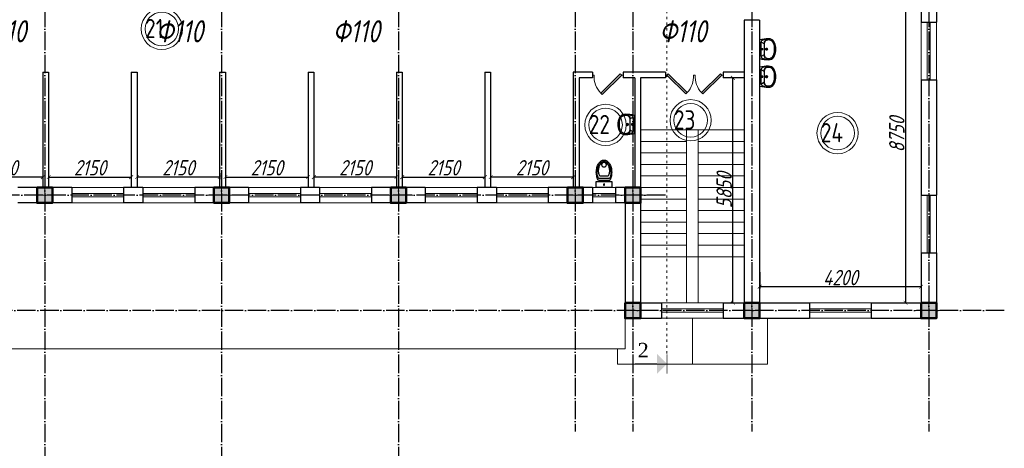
# Model space of a CAD drawing. Extents: x -4445 to 1909585, y 1860 to 289234.
# Tile 80 of 110: x 532863 to 558481, y 237444 to 248593. Entities that reach past the tile are written whole.
import ezdxf

# ---------------------------------------------------------------- set-up
doc = ezdxf.new("R2010")
doc.units = 0
doc.header["$LTSCALE"] = 0.5
doc.header["$MEASUREMENT"] = 0
doc.header["$PDMODE"] = 34
doc.header["$PDSIZE"] = 3
doc.linetypes.add('ACAD_ISO03W100', pattern=[30, 12, -18])
doc.linetypes.add('ACAD_ISO04W100', pattern=[30, 24, -3, 0, -3])
doc.layers.get('0').update_dxf_attribs({"linetype": 'CONTINUOUS', "lineweight": 18})
doc.layers.get('DEFPOINTS').update_dxf_attribs({"color": 2, "linetype": 'CONTINUOUS', "lineweight": 13})
for name, color, linetype in [('kolonn', 7, 'CONTINUOUS'), ('os', 3, 'CONTINUOUS'), ('su', 7, 'CONTINUOUS')]:
    doc.layers.add(name, color=color, linetype=linetype)
doc.styles.add('RomanS', font='times.ttf')
doc.styles.get("Standard").update_dxf_attribs({"font": 'spds.shx', "oblique": 15})
doc.styles.add('style1', font='isocpeui.ttf', dxfattribs={"height": 80})
doc.dimstyles.new('ISO-25', dxfattribs={"dimtxt": 400, "dimasz": 100, "dimexe": 50, "dimexo": 50, "dimgap": 20, "dimtad": 1, "dimdec": 0, "dimtxsty": 'Standard', "dimblk": 'ARCHTICK', "dimcen": 20, "dimclrd": 1, "dimclre": 1, "dimadec": 0, "dimazin": 0, "dimtfac": 1, "dimtdec": 0, "dimtmove": 0, "dimatfit": 3, "dimldrblk": 'ARCHTICK', "dimfxl": 1, "dimarcsym": 0})

# ---------------------------------------------------------------- blocks, each defined once
blk = doc.blocks.new('jfgjhsdf')
blk.add_hatch(color=1).paths.add_polyline_path([(-593, 731), (-637, 687), (0, 50), (44, 94)])
at = {"color": 1}
for p, q in [((0, 1000), (0, 950)), ((0, 50), (0, 0))]:
    blk.add_line(p, q, dxfattribs=at)
blk.add_lwpolyline([(0, 50), (-637, 687), (-593, 731), (44, 94), (0, 50)], dxfattribs=at)
blk.add_arc((-33, 130), 821, 87.662, 132.9147, dxfattribs=at)
blk = doc.blocks.new('_ArchTick')
at = {"color": 0, "linetype": 'ByBlock', "const_width": 0.15}
blk.add_lwpolyline([(-0.5, -0.5), (0.5, 0.5)], dxfattribs=at)
blk = doc.blocks.new('*D2484')
at = {"color": 1, "lineweight": -2, "transparency": 16777216}
for p, q in [((554966, 249979), (555963, 249979)), ((555913, 249979), (555913, 241229)), ((555066, 241229), (555963, 241229))]:
    blk.add_line(p, q, dxfattribs=at)
at = {"layer": 'DEFPOINTS', "color": 0, "transparency": 16777216}
for p in [(554916, 249979), (555016, 241229), (555913, 241229)]:
    blk.add_point(p, dxfattribs=at)
at = {"color": 1, "lineweight": -2, "transparency": 16777216, "xscale": 100, "yscale": 100, "zscale": 100}
for p, rotation in [((555913, 249979), 90), ((555913, 241229), 270)]:
    blk.add_blockref('_ArchTick', p, dxfattribs=dict(at, rotation=rotation))
at = {"color": 0, "transparency": 16777216, "insert": (555685, 245604), "char_height": 400, "attachment_point": 5, "rotation": 90}
blk.add_mtext('8750', dxfattribs=at)
blk = doc.blocks.new('*D2485')
at = {"color": 1, "lineweight": -2, "transparency": 16777216}
for p, q in [((552116, 242027), (552116, 241598)), ((556316, 241648), (552116, 241648)), ((556316, 241829), (556316, 241598))]:
    blk.add_line(p, q, dxfattribs=at)
at = {"layer": 'DEFPOINTS', "color": 0, "transparency": 16777216}
for p in [(552116, 242077), (556316, 241879), (552116, 241648)]:
    blk.add_point(p, dxfattribs=at)
at = {"color": 1, "lineweight": -2, "transparency": 16777216, "xscale": 100, "yscale": 100, "zscale": 100, "rotation": 180}
blk.add_blockref('_ArchTick', (552116, 241648), dxfattribs=at)
at = {"color": 1, "lineweight": -2, "transparency": 16777216, "xscale": 100, "yscale": 100, "zscale": 100}
blk.add_blockref('_ArchTick', (556316, 241648), dxfattribs=at)
at = {"color": 0, "transparency": 16777216, "insert": (554216, 241884), "char_height": 400, "attachment_point": 5}
blk.add_mtext('4200', dxfattribs=at)
blk = doc.blocks.new('*D2486')
at = {"color": 1, "lineweight": -2, "transparency": 16777216}
for p, q in [((551391, 247079), (551370, 247079)), ((551420, 241229), (551420, 247079)), ((551391, 241229), (551370, 241229))]:
    blk.add_line(p, q, dxfattribs=at)
at = {"layer": 'DEFPOINTS', "color": 0, "transparency": 16777216}
for p in [(551420, 247079), (551441, 247079), (551441, 241229)]:
    blk.add_point(p, dxfattribs=at)
at = {"color": 1, "lineweight": -2, "transparency": 16777216, "xscale": 100, "yscale": 100, "zscale": 100}
for p, rotation in [((551420, 247079), 90), ((551420, 241229), 270)]:
    blk.add_blockref('_ArchTick', p, dxfattribs=dict(at, rotation=rotation))
at = {"color": 0, "transparency": 16777216, "insert": (551192, 244154), "char_height": 400, "attachment_point": 5, "rotation": 90}
blk.add_mtext('5850', dxfattribs=at)
blk = doc.blocks.new('*D2487')
at = {"color": 1, "lineweight": -2, "transparency": 16777216}
for p, q in [((545116, 244604), (545116, 244448)), ((547266, 244498), (545116, 244498)), ((547266, 244604), (547266, 244448))]:
    blk.add_line(p, q, dxfattribs=at)
at = {"layer": 'DEFPOINTS', "color": 0, "transparency": 16777216}
for p in [(545116, 244654), (545116, 244498), (547266, 244654)]:
    blk.add_point(p, dxfattribs=at)
at = {"color": 1, "lineweight": -2, "transparency": 16777216, "xscale": 100, "yscale": 100, "zscale": 100, "rotation": 180}
blk.add_blockref('_ArchTick', (545116, 244498), dxfattribs=at)
at = {"color": 1, "lineweight": -2, "transparency": 16777216, "xscale": 100, "yscale": 100, "zscale": 100}
blk.add_blockref('_ArchTick', (547266, 244498), dxfattribs=at)
at = {"color": 0, "transparency": 16777216, "insert": (546191, 244741), "char_height": 400, "attachment_point": 5}
blk.add_mtext('2150', dxfattribs=at)
blk = doc.blocks.new('*D2360')
at = {"color": 1, "lineweight": -2, "transparency": 16777216}
for p, q in [((542816, 244604), (542816, 244448)), ((542816, 244498), (544966, 244498)), ((544966, 244604), (544966, 244448))]:
    blk.add_line(p, q, dxfattribs=at)
at = {"layer": 'DEFPOINTS', "color": 0, "transparency": 16777216}
for p in [(542816, 244654), (544966, 244654), (544966, 244498)]:
    blk.add_point(p, dxfattribs=at)
at = {"color": 1, "lineweight": -2, "transparency": 16777216, "xscale": 100, "yscale": 100, "zscale": 100, "rotation": 180}
blk.add_blockref('_ArchTick', (542816, 244498), dxfattribs=at)
at = {"color": 1, "lineweight": -2, "transparency": 16777216, "xscale": 100, "yscale": 100, "zscale": 100}
blk.add_blockref('_ArchTick', (544966, 244498), dxfattribs=at)
at = {"color": 0, "transparency": 16777216, "insert": (543891, 244741), "char_height": 400, "attachment_point": 5}
blk.add_mtext('2150', dxfattribs=at)
blk = doc.blocks.new('*D2361')
at = {"color": 1, "lineweight": -2, "transparency": 16777216}
for p, q in [((538216, 244604), (538216, 244448)), ((538216, 244498), (540366, 244498)), ((540366, 244604), (540366, 244448))]:
    blk.add_line(p, q, dxfattribs=at)
at = {"layer": 'DEFPOINTS', "color": 0, "transparency": 16777216}
for p in [(538216, 244654), (540366, 244654), (540366, 244498)]:
    blk.add_point(p, dxfattribs=at)
at = {"color": 1, "lineweight": -2, "transparency": 16777216, "xscale": 100, "yscale": 100, "zscale": 100, "rotation": 180}
blk.add_blockref('_ArchTick', (538216, 244498), dxfattribs=at)
at = {"color": 1, "lineweight": -2, "transparency": 16777216, "xscale": 100, "yscale": 100, "zscale": 100}
blk.add_blockref('_ArchTick', (540366, 244498), dxfattribs=at)
at = {"color": 0, "transparency": 16777216, "insert": (539291, 244741), "char_height": 400, "attachment_point": 5}
blk.add_mtext('2150', dxfattribs=at)
blk = doc.blocks.new('*D2362')
at = {"color": 1, "lineweight": -2, "transparency": 16777216}
for p, q in [((540516, 244604), (540516, 244448)), ((542666, 244498), (540516, 244498)), ((542666, 244604), (542666, 244448))]:
    blk.add_line(p, q, dxfattribs=at)
at = {"layer": 'DEFPOINTS', "color": 0, "transparency": 16777216}
for p in [(540516, 244654), (540516, 244498), (542666, 244654)]:
    blk.add_point(p, dxfattribs=at)
at = {"color": 1, "lineweight": -2, "transparency": 16777216, "xscale": 100, "yscale": 100, "zscale": 100, "rotation": 180}
blk.add_blockref('_ArchTick', (540516, 244498), dxfattribs=at)
at = {"color": 1, "lineweight": -2, "transparency": 16777216, "xscale": 100, "yscale": 100, "zscale": 100}
blk.add_blockref('_ArchTick', (542666, 244498), dxfattribs=at)
at = {"color": 0, "transparency": 16777216, "insert": (541591, 244741), "char_height": 400, "attachment_point": 5}
blk.add_mtext('2150', dxfattribs=at)
blk = doc.blocks.new('*D2364')
at = {"color": 1, "lineweight": -2, "transparency": 16777216}
for p, q in [((531316, 244604), (531316, 244448)), ((533466, 244498), (531316, 244498)), ((533466, 244604), (533466, 244448))]:
    blk.add_line(p, q, dxfattribs=at)
at = {"layer": 'DEFPOINTS', "color": 0, "transparency": 16777216}
for p in [(531316, 244654), (531316, 244498), (533466, 244654)]:
    blk.add_point(p, dxfattribs=at)
at = {"color": 1, "lineweight": -2, "transparency": 16777216, "xscale": 100, "yscale": 100, "zscale": 100, "rotation": 180}
blk.add_blockref('_ArchTick', (531316, 244498), dxfattribs=at)
at = {"color": 1, "lineweight": -2, "transparency": 16777216, "xscale": 100, "yscale": 100, "zscale": 100}
blk.add_blockref('_ArchTick', (533466, 244498), dxfattribs=at)
at = {"color": 0, "transparency": 16777216, "insert": (532391, 244741), "char_height": 400, "attachment_point": 5}
blk.add_mtext('2150', dxfattribs=at)
blk = doc.blocks.new('*D2365')
at = {"color": 1, "lineweight": -2, "transparency": 16777216}
for p, q in [((535916, 244604), (535916, 244448)), ((538066, 244498), (535916, 244498)), ((538066, 244604), (538066, 244448))]:
    blk.add_line(p, q, dxfattribs=at)
at = {"layer": 'DEFPOINTS', "color": 0, "transparency": 16777216}
for p in [(535916, 244654), (535916, 244498), (538066, 244654)]:
    blk.add_point(p, dxfattribs=at)
at = {"color": 1, "lineweight": -2, "transparency": 16777216, "xscale": 100, "yscale": 100, "zscale": 100, "rotation": 180}
blk.add_blockref('_ArchTick', (535916, 244498), dxfattribs=at)
at = {"color": 1, "lineweight": -2, "transparency": 16777216, "xscale": 100, "yscale": 100, "zscale": 100}
blk.add_blockref('_ArchTick', (538066, 244498), dxfattribs=at)
at = {"color": 0, "transparency": 16777216, "insert": (536991, 244741), "char_height": 400, "attachment_point": 5}
blk.add_mtext('2150', dxfattribs=at)
blk = doc.blocks.new('*D2366')
at = {"color": 1, "lineweight": -2, "transparency": 16777216}
for p, q in [((533616, 244604), (533616, 244448)), ((533616, 244498), (535766, 244498)), ((535766, 244604), (535766, 244448))]:
    blk.add_line(p, q, dxfattribs=at)
at = {"layer": 'DEFPOINTS', "color": 0, "transparency": 16777216}
for p in [(533616, 244654), (535766, 244654), (535766, 244498)]:
    blk.add_point(p, dxfattribs=at)
at = {"color": 1, "lineweight": -2, "transparency": 16777216, "xscale": 100, "yscale": 100, "zscale": 100, "rotation": 180}
blk.add_blockref('_ArchTick', (533616, 244498), dxfattribs=at)
at = {"color": 1, "lineweight": -2, "transparency": 16777216, "xscale": 100, "yscale": 100, "zscale": 100}
blk.add_blockref('_ArchTick', (535766, 244498), dxfattribs=at)
at = {"color": 0, "transparency": 16777216, "insert": (534691, 244741), "char_height": 400, "attachment_point": 5}
blk.add_mtext('2150', dxfattribs=at)
blk = doc.blocks.new('ghsdd')
at = {"ltscale": 50}
h = blk.add_hatch(color=256, dxfattribs=at)
h.paths.add_polyline_path([(0, 200), (-200, 200), (-200, 0), (0, 0)])
h.paths.add_polyline_path([(200, 0), (200, 200), (0, 200), (0, 0)])
h.paths.add_polyline_path([(0, 0), (-200, 0), (-200, -200), (0, -200)])
h.paths.add_polyline_path([(0, 0), (0, -200), (200, -200), (200, 0)])
at = {"lineweight": 0}
for p, q in [((0, -374), (0, 374)), ((-374, 0), (374, 0))]:
    blk.add_line(p, q, dxfattribs=at)
at = {"lineweight": 50, "ltscale": 50}
blk.add_lwpolyline([(200, 200), (200, -200), (-200, -200), (-200, 200), (200, 200)], dxfattribs=at)
blk = doc.blocks.new('UM_8')
for p, q in [((244, 0), (-244, 0)), ((-182, -45), (-146, -110)), ((175, -30), (-175, -30)), ((142, -120), (-132, -120)), ((35, -180), (-35, -180)), ((27, -61), (-27, -61)), ((0, -88), (0, -34)), ((0, -145), (0, -215)), ((182, -45), (146, -110))]:
    blk.add_line(p, q)
for centre, radius in [((0, -180), 27), ((0, -61), 17), ((0, -180), 17)]:
    blk.add_circle(centre, radius)
for centre, radius, start, end in [((-244, 0), 0.5, 90, 167.3206), ((244, 0), 0.5, 12.6794, 90), ((-104, -234), 169, 178.312, 234.1043), ((894, -257), 1167, 167.3206, 178.6525), ((-273, -229), 0.5, 358.312, 358.6525), ((68, -206), 330, 154.5977, 180.3349), ((-104, -233), 138, 141.0504, 245.2718), ((-175, -90), 60, 90, 154.5977), ((-104, -233), 148, 141.0504, 147.7493), ((-139, -232), 123, 98.7111, 129.9424), ((-139, -232), 113, 86.1548, 129.9424), ((139, -232), 113, 50.0576, 93.8452), ((139, -232), 123, 50.0576, 81.2889), ((104, -233), 138, 294.7282, 38.9496), ((175, -90), 60, 25.4023, 90), ((104, -234), 169, 305.8957, 1.688), ((104, -233), 148, 32.2507, 38.9496), ((-68, -206), 330, 359.6651, 25.4023), ((-894, -257), 1167, 1.3475, 12.6794), ((273, -229), 0.5, 181.3475, 181.688), ((-27, -71), 347, 239.6448, 267.5368), ((-27, -71), 317, 244.8898, 267.5368), ((0, 80), 500, 265.1692, 274.8308), ((0, 80), 470, 265.1692, 274.8308), ((27, -71), 317, 272.4632, 300.3552), ((27, -71), 347, 272.4632, 300.3552)]:
    blk.add_arc(centre, radius, start, end)
blk = doc.blocks.new('UniTAZZ_3')
for p, q in [((-293, -112), (-293, 112)), ((-230, -144), (-230, 144)), ((-178, -144), (-178, 144)), ((-152, 200), (-152, -200)), ((0, 200), (-152, 200)), ((0, -200), (0, 200)), ((-152, -200), (0, -200))]:
    blk.add_line(p, q)
blk.add_circle((-76, 0), 17)
for centre, radius, start, end in [((-581, 0), 131, 146.9765, 180), ((-581, 0), 131, 180, 213.0235), ((-493, -57), 235, 122.5078, 146.9765), ((-564, 0), 117, 146.9765, 180), ((-575, 0), 87.7, 145.7058, 180), ((-575, 0), 87.7, 180, 214.2942), ((-485, -51), 211, 122.5078, 146.9765), ((-610, 0), 46, 153.6325, 180), ((-610, 0), 46, 180, 206.3675), ((-600, -5), 56.5, 129.8827, 153.6325), ((-507, -46), 170, 121.2723, 145.7058), ((-594, -12), 66, 109.092, 129.8827), ((-435, -148), 343, 104.7867, 122.5078), ((-590, -23), 78.1, 90, 109.092), ((-433, -133), 308, 104.7867, 122.5078), ((-462, -121), 257, 104.1209, 121.2723), ((-590, -23), 78.1, 70.908, 90), ((-586, -12), 66, 50.1173, 70.908), ((-580, -5), 56.5, 26.3675, 50.1173), ((-571, 0), 46, 0, 26.3675), ((-571, 0), 46, 333.6325, 0), ((-432, -238), 378, 90, 104.1209), ((-397, -291), 491, 90, 104.7867), ((-399, -261), 441, 90, 104.7867), ((-432, -238), 378, 75.8791, 90), ((-399, -261), 441, 75.2133, 90), ((-397, -291), 491, 75.2133, 90), ((-403, -121), 257, 64.7964, 75.8791), ((-365, -133), 308, 63.9053, 75.2133), ((-359, -148), 343, 58.1489, 75.2133), ((-493, 57), 235, 213.0235, 237.4922), ((-564, 0), 117, 180, 213.0235), ((-485, 51), 211, 213.0235, 237.4922), ((-600, 5), 56.5, 206.3675, 230.1173), ((-507, 47), 170, 214.2942, 238.7277), ((-594, 12), 66, 230.1173, 250.908), ((-435, 148), 343, 237.4922, 255.2133), ((-590, 24), 78.1, 250.908, 270), ((-433, 132), 308, 237.4922, 255.2133), ((-462, 121), 257, 238.7277, 255.8791), ((-590, 24), 78.1, 270, 289.092), ((-586, 12), 66, 289.092, 309.8827), ((-580, 5), 56.5, 309.8827, 333.6325), ((-432, 238), 378, 255.8791, 270), ((-397, 291), 491, 255.2133, 270), ((-399, 261), 441, 255.2133, 270), ((-432, 238), 378, 270, 284.1209), ((-399, 261), 441, 270, 284.7867), ((-397, 291), 491, 270, 284.7867), ((-403, 121), 257, 284.1209, 295.2036), ((-365, 132), 308, 284.7867, 296.0947), ((-359, 148), 343, 284.7867, 301.8511)]:
    blk.add_arc(centre, radius, start, end)

msp = doc.modelspace()

# ---------------------------------------------------------------- hatches: boundary and pattern name
msp.add_hatch(color=256).paths.add_polyline_path([(549446.835, 239382.104), (549704.223, 239639.491), (549446.835, 239896.879)])

# ---------------------------------------------------------------- linework, layer by layer
at = {"color": 1, "linetype": 'ACAD_ISO03W100', "ltscale": 10}
msp.add_line((549704.223, 261569.948), (549704.223, 239889.491), dxfattribs=at)
at = {"lineweight": 30}
for p, q in [((556315.854, 251528.622), (556315.854, 248528.622)), ((556715.854, 251528.622), (556715.854, 248528.622)), ((551715.854, 248578.622), (551715.854, 241228.622)), ((552115.854, 248578.622), (551715.854, 248578.622)), ((552115.854, 248578.622), (552115.854, 241228.622)), ((556315.854, 248528.622), (556715.854, 248528.622)), ((533465.854, 247228.622), (533615.854, 247228.622)), ((533465.854, 247228.622), (533465.854, 244228.622)), ((533615.854, 247228.622), (533615.854, 244228.622)), ((535765.854, 247228.622), (535765.854, 244228.622)), ((535765.854, 247228.622), (535915.854, 247228.622)), ((535915.854, 247228.622), (535915.854, 244228.622)), ((538065.854, 247228.622), (538065.854, 244228.622)), ((538065.854, 247228.622), (538215.854, 247228.622)), ((538215.854, 247228.622), (538215.854, 244228.622)), ((540365.854, 247228.622), (540515.854, 247228.622)), ((540365.854, 247228.622), (540365.854, 244228.622)), ((540515.854, 247228.622), (540515.854, 244228.622)), ((542665.854, 247228.622), (542665.854, 244228.622)), ((542665.854, 247228.622), (542815.854, 247228.622)), ((542815.854, 247228.622), (542815.854, 244228.622)), ((544965.854, 247228.622), (545115.854, 247228.622)), ((544965.854, 247228.622), (544965.854, 244228.622)), ((545115.854, 247228.622), (545115.854, 244228.622)), ((547265.854, 247228.622), (547265.854, 244228.622)), ((547765.854, 247228.622), (547265.854, 247228.622)), ((547765.854, 247228.622), (547765.854, 247078.622)), ((549665.854, 247228.622), (548565.854, 247228.622)), ((548565.854, 247228.622), (548565.854, 247078.622)), ((549665.854, 247228.622), (549665.854, 247078.622)), ((551715.854, 247228.622), (551165.854, 247228.622)), ((551165.854, 247228.622), (551165.854, 247078.622)), ((547415.854, 247078.622), (547415.854, 244228.622)), ((547765.854, 247078.622), (547415.854, 247078.622)), ((548865.854, 247078.622), (548565.854, 247078.622)), ((548865.854, 247078.622), (548865.854, 244228.622)), ((549015.854, 247078.622), (549015.854, 241228.622)), ((549665.854, 247078.622), (549015.854, 247078.622)), ((551715.854, 247078.622), (551165.854, 247078.622)), ((556315.854, 247028.622), (556315.854, 244028.622)), ((556315.854, 247028.622), (556715.854, 247028.622)), ((556715.854, 247028.622), (556715.854, 244028.622)), ((534215.854, 244228.622), (532815.854, 244228.622)), ((534215.854, 244228.622), (534215.854, 243828.622)), ((536065.854, 244228.622), (535565.854, 244228.622)), ((535565.854, 244228.622), (535565.854, 243828.622)), ((536065.854, 244228.622), (536065.854, 243828.622)), ((538815.854, 244228.622), (537415.854, 244228.622)), ((537415.854, 244228.622), (537415.854, 243828.622)), ((538815.854, 244228.622), (538815.854, 243828.622)), ((540665.854, 244228.622), (540165.854, 244228.622)), ((540165.854, 244228.622), (540165.854, 243828.622)), ((540665.854, 244228.622), (540665.854, 243828.622)), ((543415.854, 244228.622), (542015.854, 244228.622)), ((542015.854, 244228.622), (542015.854, 243828.622)), ((543415.854, 244228.622), (543415.854, 243828.622)), ((545265.854, 244228.622), (544765.854, 244228.622)), ((544765.854, 244228.622), (544765.854, 243828.622)), ((545265.854, 244228.622), (545265.854, 243828.622)), ((547765.854, 244228.622), (546615.854, 244228.622)), ((546615.854, 244228.622), (546615.854, 243828.622)), ((547765.854, 244228.622), (547765.854, 243828.622)), ((548365.854, 244228.622), (548365.854, 243828.622)), ((549015.854, 244228.622), (548365.854, 244228.622)), ((556315.854, 244028.622), (556715.854, 244028.622)), ((534215.854, 243828.622), (532815.854, 243828.622)), ((536065.854, 243828.622), (535565.854, 243828.622)), ((538815.854, 243828.622), (537415.854, 243828.622)), ((540665.854, 243828.622), (540165.854, 243828.622)), ((543415.854, 243828.622), (542015.854, 243828.622)), ((545265.854, 243828.622), (544765.854, 243828.622)), ((547765.854, 243828.622), (546615.854, 243828.622)), ((548615.854, 243828.622), (548365.854, 243828.622)), ((548615.854, 243828.622), (548615.854, 240828.622)), ((556315.854, 242528.622), (556315.854, 241228.622)), ((556315.854, 242528.622), (556715.854, 242528.622)), ((556715.854, 242528.622), (556715.854, 240828.622)), ((549015.854, 241228.622), (549565.854, 241228.622)), ((549565.854, 241228.622), (549565.854, 240828.622)), ((551165.854, 241228.622), (551165.854, 240828.622)), ((551165.854, 241228.622), (551715.854, 241228.622)), ((552115.854, 241228.622), (553415.854, 241228.622)), ((553415.854, 241228.622), (553415.854, 240828.622)), ((555015.854, 241228.622), (556315.854, 241228.622)), ((555015.854, 241228.622), (555015.854, 240828.622)), ((548615.854, 240828.622), (549565.854, 240828.622)), ((551165.854, 240828.622), (553415.854, 240828.622)), ((555015.854, 240828.622), (556715.854, 240828.622))]:
    msp.add_line(p, q, dxfattribs=at)
at = {"color": 1}
for p, q in [((556315.854, 248528.622), (556315.854, 247028.622)), ((556475.854, 248528.622), (556475.854, 247028.622)), ((556555.854, 247028.622), (556555.854, 248528.622)), ((556715.854, 247028.622), (556715.854, 248528.622)), ((534215.854, 244228.622), (535565.854, 244228.622)), ((537415.854, 244228.622), (536065.854, 244228.622)), ((538815.854, 244228.622), (540165.854, 244228.622)), ((542015.854, 244228.622), (540665.854, 244228.622)), ((543415.854, 244228.622), (544765.854, 244228.622)), ((546615.854, 244228.622), (545265.854, 244228.622)), ((548365.854, 244228.622), (547765.854, 244228.622)), ((534215.854, 244068.622), (535565.854, 244068.622)), ((535565.854, 243988.622), (534215.854, 243988.622)), ((537415.854, 244068.622), (536065.854, 244068.622)), ((536065.854, 243988.622), (537415.854, 243988.622)), ((538815.854, 244068.622), (540165.854, 244068.622)), ((540165.854, 243988.622), (538815.854, 243988.622)), ((542015.854, 244068.622), (540665.854, 244068.622)), ((540665.854, 243988.622), (542015.854, 243988.622)), ((543415.854, 244068.622), (544765.854, 244068.622)), ((544765.854, 243988.622), (543415.854, 243988.622)), ((546615.854, 244068.622), (545265.854, 244068.622)), ((545265.854, 243988.622), (546615.854, 243988.622)), ((548365.854, 244068.622), (547765.854, 244068.622)), ((547765.854, 243988.622), (548365.854, 243988.622)), ((556315.854, 242528.622), (556315.854, 244028.622)), ((556475.854, 242528.622), (556475.854, 244028.622)), ((556555.854, 244028.622), (556555.854, 242528.622)), ((556715.854, 244028.622), (556715.854, 242528.622)), ((535565.854, 243828.622), (534215.854, 243828.622)), ((536065.854, 243828.622), (537415.854, 243828.622)), ((540165.854, 243828.622), (538815.854, 243828.622)), ((540665.854, 243828.622), (542015.854, 243828.622)), ((544765.854, 243828.622), (543415.854, 243828.622)), ((545265.854, 243828.622), (546615.854, 243828.622)), ((547765.854, 243828.622), (548365.854, 243828.622)), ((549565.854, 241228.622), (551165.854, 241228.622)), ((549565.854, 241068.622), (551165.854, 241068.622)), ((555015.854, 241228.622), (553415.854, 241228.622)), ((555015.854, 241068.622), (553415.854, 241068.622)), ((551165.854, 240988.622), (549565.854, 240988.622)), ((551165.854, 240828.622), (549565.854, 240828.622)), ((553415.854, 240988.622), (555015.854, 240988.622)), ((553415.854, 240828.622), (555015.854, 240828.622))]:
    msp.add_line(p, q, dxfattribs=at)
for p, q in [((551715.854, 245728.622), (549015.854, 245728.622)), ((550215.854, 245728.622), (550215.854, 241228.622)), ((550515.854, 245728.622), (550515.854, 241228.622)), ((550215.854, 245428.622), (549015.854, 245428.622)), ((551715.854, 245428.622), (550515.854, 245428.622)), ((550215.854, 245128.622), (549015.854, 245128.622)), ((551715.854, 245128.622), (550515.854, 245128.622)), ((550215.854, 244828.622), (549015.854, 244828.622)), ((551715.854, 244828.622), (550515.854, 244828.622)), ((550215.854, 244528.622), (549015.854, 244528.622)), ((551715.854, 244528.622), (550515.854, 244528.622)), ((550215.854, 244228.622), (549015.854, 244228.622)), ((551715.854, 244228.622), (550515.854, 244228.622)), ((550215.854, 243928.622), (549015.854, 243928.622)), ((551715.854, 243928.622), (550515.854, 243928.622)), ((550215.854, 243628.622), (549015.854, 243628.622)), ((551715.854, 243628.622), (550515.854, 243628.622)), ((550215.854, 243328.622), (549015.854, 243328.622)), ((551715.854, 243328.622), (550515.854, 243328.622)), ((550215.854, 243028.622), (549015.854, 243028.622)), ((551715.854, 243028.622), (550515.854, 243028.622)), ((550215.854, 242728.622), (549015.854, 242728.622)), ((551715.854, 242728.622), (550515.854, 242728.622)), ((551715.854, 242428.622), (549015.854, 242428.622)), ((548615.854, 240828.622), (548615.854, 240028.622)), ((550365.854, 239628.622), (550365.854, 240828.622))]:
    msp.add_line(p, q)
for points in [[(552315.854, 240828.622), (552315.854, 239628.622), (548415.854, 239628.622), (548415.854, 240028.622)], [(548615.854, 240028.622), (525315.854, 240028.622), (525315.854, 237228.622), (526015.854, 237228.622), (526015.854, 230428.622), (525315.854, 230428.622), (525315.854, 222028.622)]]:
    msp.add_lwpolyline(points)
for points, const_width in [([(549704.223, 239389.491), (549704.223, 239889.491)], 15), ([(549446.835, 239639.491), (548876.222, 239639.491)], 25)]:
    msp.add_lwpolyline(points, dxfattribs=dict(const_width=const_width))
for centre, radius in [((536560.887, 248351.973), 537.019), ((536560.887, 248351.973), 437.019), ((550320.09, 245976.446), 537.019), ((548105.84, 245855.814), 537.019), ((548105.84, 245855.814), 437.019), ((550320.09, 245976.446), 437.019), ((554143.199, 245642.674), 537.019), ((554143.199, 245642.674), 437.019)]:
    msp.add_circle(centre, radius, dxfattribs=at)
at = {"layer": 'os', "color": 3, "linetype": 'ACAD_ISO04W100', "ltscale": 40}
for p, q in [((533515.854, 262684.873), (533515.854, 201461.156)), ((538115.854, 262684.873), (538115.854, 201461.156)), ((542715.854, 262684.873), (542715.854, 201461.156)), ((547315.854, 262684.873), (547315.854, 237876.983)), ((548815.854, 262684.873), (548815.854, 237876.983)), ((551915.854, 262684.873), (551915.854, 237876.983)), ((556515.854, 262684.873), (556515.854, 237876.983)), ((549664.319, 244028.622), (467065.931, 244028.622)), ((558481.194, 241028.622), (467065.931, 241028.622))]:
    msp.add_line(p, q, dxfattribs=at)

# ---------------------------------------------------------------- block references
for p, xscale, yscale, zscale, rotation in [((548565.854, 247153.622), 0.8000000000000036, 0.8000000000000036, 0.8000000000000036, 90), ((549665.854, 247153.622), -0.769230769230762, 0.769230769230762, 0.769230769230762, 270), ((551165.854, 247153.622), 0.769230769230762, 0.769230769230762, 0.769230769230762, 90)]:
    msp.add_blockref('jfgjhsdf', p, dxfattribs=dict(xscale=xscale, yscale=yscale, zscale=zscale, rotation=rotation))
at = {"layer": 'kolonn', "xscale": -1}
for p in [(533515.854, 244028.622), (538115.854, 244028.622), (542715.854, 244028.622), (547315.854, 244028.622), (548815.854, 244028.622), (548815.854, 241028.622), (551915.854, 241028.622), (556515.854, 241028.622)]:
    msp.add_blockref('ghsdd', p, dxfattribs=at)
at = {"layer": 'su', "rotation": 90.00000000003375}
for p in [(552115.854, 247824.651), (552115.854, 247110.322)]:
    msp.add_blockref('UM_8', p, dxfattribs=at)
at = {"layer": 'su', "xscale": -1}
for name, p, rotation in [('UM_8', (548856.264, 245868.948), 269.9999999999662), ('UniTAZZ_3', (548065.854, 244228.622), 90)]:
    msp.add_blockref(name, p, dxfattribs=dict(at, rotation=rotation))

# ---------------------------------------------------------------- texts
at = {"style": 'style1', "width": 0.8}
for p in [(531809.65, 248003.938), (536409.65, 248003.938), (541009.65, 248003.938), (549509.65, 248003.938)]:
    msp.add_text('Ф110', height=574.992, dxfattribs=at).set_placement(p)
at = {"color": 1}
for s, p in [('21', (536125.18, 248112.433)), ('23', (549884.382, 245736.906)), ('22', (547670.132, 245616.274)), ('24', (553707.491, 245403.134))]:
    msp.add_text(s, height=500, dxfattribs=at).set_placement(p)
at = {"color": 1, "style": 'RomanS'}
msp.add_text('2', height=379.688, dxfattribs=at).set_placement((548942.872, 239806.736))

# ---------------------------------------------------------------- dimensions: what is measured, and where the dimension line sits
for base, p1, p2, angle, picture, middle in [((555912.962, 241228.622), (554915.854, 249978.622), (555015.854, 241228.622), 90, '*D2484', (555684.677, 245603.622)), ((551419.837, 247078.622), (551440.854, 241228.622), (551440.854, 247078.622), 90, '*D2486', (551191.552, 244153.622)), ((535765.854, 244497.676), (533615.854, 244654.356), (535765.854, 244654.356), 180, '*D2366', (534690.854, 244741.453)), ((540365.854, 244497.676), (538215.854, 244654.356), (540365.854, 244654.356), 180, '*D2361', (539290.854, 244741.453)), ((544965.854, 244497.676), (542815.854, 244654.356), (544965.854, 244654.356), 180, '*D2360', (543890.854, 244741.453))]:
    dim = msp.add_linear_dim(base=base, p1=p1, p2=p2, angle=angle, dimstyle='ISO-25')
    dim.commit()
    dim.dimension.update_dxf_attribs({"geometry": picture, "text_midpoint": middle})
for base, p1, p2, picture, middle in [((531315.854, 244497.676), (533465.854, 244654.356), (531315.854, 244654.356), '*D2364', (532390.854, 244741.453)), ((535915.854, 244497.676), (538065.854, 244654.356), (535915.854, 244654.356), '*D2365', (536990.854, 244741.453)), ((540515.854, 244497.676), (542665.854, 244654.356), (540515.854, 244654.356), '*D2362', (541590.854, 244741.453)), ((545115.854, 244497.676), (547265.854, 244654.356), (545115.854, 244654.356), '*D2487', (546190.854, 244741.453)), ((552115.854, 241648.153), (556315.854, 241878.622), (552115.854, 242077.067), '*D2485', (554215.854, 241883.645))]:
    dim = msp.add_linear_dim(base=base, p1=p1, p2=p2, dimstyle='ISO-25')
    dim.commit()
    dim.dimension.update_dxf_attribs({"geometry": picture, "text_midpoint": middle})

doc.saveas('drawing.dxf')
